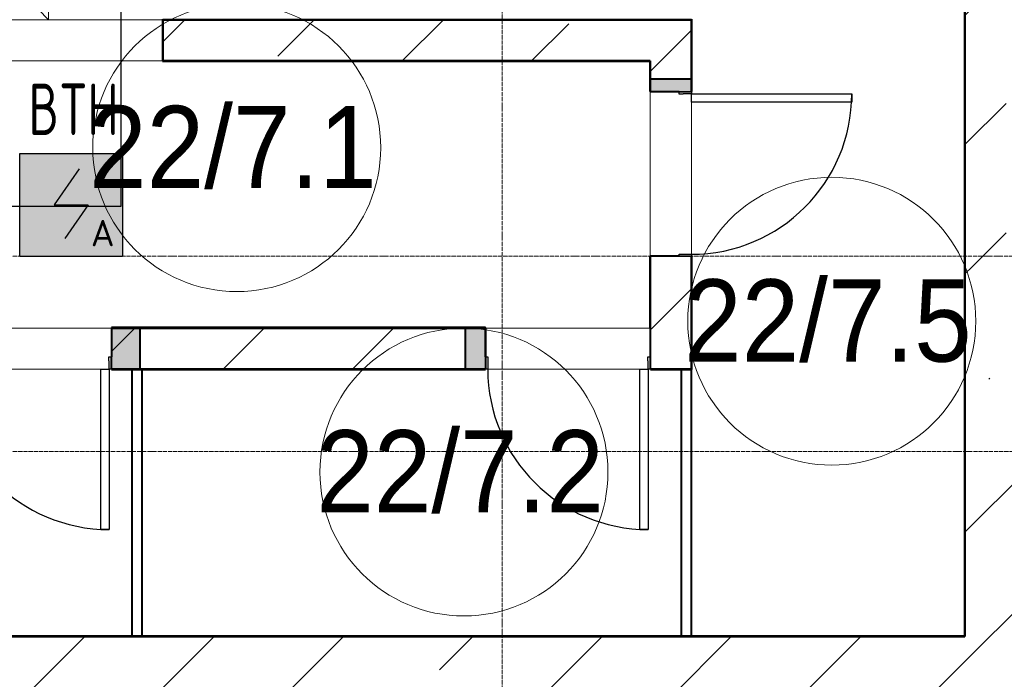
# Model space of a CAD drawing. Header units: millimetres. Extents: x -135639 to 224623, y -383017 to -59102.
# Tile 56 of 256: x 39449 to 44236, y -296124 to -292916. Entities that reach past the tile are written whole.
import ezdxf
from ezdxf.enums import TextEntityAlignment as Align

# ---------------------------------------------------------------- set-up
doc = ezdxf.new("R2010")
doc.units = ezdxf.units.MM
doc.linetypes.add('CONTINOUS', pattern=[0])
doc.linetypes.add('Линия сетки', pattern=[25, 20, -2.5, 0, -2.5])
for name, color, linetype, lineweight in [('A-010-A_ROOM', 7, 'Continuous', 20), ('A-200-M_WALL', 7, 'Continuous', 18), ('A-200-M_WALL_EXT', 7, 'Continuous', 18), ('A-200-M_WALL_INT', 7, 'Continuous', 18), ('A-200-M_WALL_PAT', 7, 'Continuous', 40), ('A-314-M_WINDOW', 7, 'Continuous', 18), ('A-325-M_DOOR', 7, 'Continuous', 18), ('A-325-M_DOOR__FRAME', 7, 'Continuous', 30), ('A-325-M_DOOR_OPENING', 7, 'Continuous', 18), ('A-325-M_DOOR_PANEL', 7, 'Continuous', 30), ('S-280-M_STRUCT_FRAME', 7, 'Continuous', 18), ('Z-030-M_GRID', 7, 'Continuous', 9), ('ПС', 7, 'Continuous', 40), ('СС-011-ПОЖ-СИГНАЛИЗАЦИЯ', 1, 'Continuous', 30)]:
    doc.layers.add(name, color=color, linetype=linetype, lineweight=lineweight)
doc.styles.add('1111', font='isocpeur.ttf')
doc.styles.add('Arial_2', font='arial.ttf', dxfattribs={"width": 0.9, "height": 400})
pattern_1 = [(45, (0, 0), (-628.618, 628.618), []), (45, (628.6, 0), (-628.618, 628.618), [1111.25, -222.25, 6.706, -215.544])]

# ---------------------------------------------------------------- blocks, each defined once
blk = doc.blocks.new('101_Дверь_Однопольная - _ПЧ_740х2100_Кладовая_Пр-3601929-B2_-11_400_')
at = {"layer": 'A-325-M_DOOR', "color": 253, "lineweight": 30, "true_color": 0xaaaaaa}
for p, q in [((-401, 100), (-400, 100)), ((-401, 40), (-401, 100)), ((-400, 100), (-400, 40)), ((400, 40), (400, 100)), ((400, 100), (401, 100)), ((401, 100), (401, 40)), ((-400, 40), (-401, 40)), ((401, 40), (400, 40))]:
    blk.add_line(p, q, dxfattribs=at)
at = {"layer": 'A-325-M_DOOR__FRAME', "color": 253, "true_color": 0xaaaaaa}
for p, q in [((-400, 100), (-390, 100)), ((-400, 40), (-400, 100)), ((-390, 100), (-390, 60)), ((390, 100), (400, 100)), ((390, 60), (390, 100)), ((400, 100), (400, 40)), ((-390, 60), (-389, 60)), ((-389, 60), (-389, 40)), ((389, 60), (390, 60)), ((389, 40), (389, 60)), ((-389, 40), (-400, 40)), ((400, 40), (389, 40))]:
    blk.add_line(p, q, dxfattribs=at)
at = {"layer": 'A-325-M_DOOR_PANEL', "color": 253, "true_color": 0xaaaaaa}
for p, q in [((-390, 880), (-350, 880)), ((-390, 100), (-390, 880)), ((-350, 880), (-350, 100)), ((-350, 100), (-390, 100))]:
    blk.add_line(p, q, dxfattribs=at)
blk.add_arc((-390, 100), 780, 0, 90, dxfattribs=at)
blk = doc.blocks.new('105_Приямок_C крышкой - 600х800-3682833-B2_-11_400_')
at = {"layer": 'S-280-M_STRUCT_FRAME', "lineweight": 9, "true_color": 0xd2d2d2}
h = blk.add_hatch(dxfattribs=at)
h.set_pattern_fill('FP_3', color=254, style=0, pattern_type=2)
h.set_pattern_definition([(180, (-42.23, -380), (5e-14, 400), [40, -360]), (180, (-122.23, -380), (5e-14, 400), [40, -360]), (180, (-202.23, -380), (5e-14, 400), [40, -360]), (180, (-282.23, -380), (5e-14, 400), [40, -360]), (180, (-362.23, -380), (5e-14, 400), [37.77, -362.23]), (270, (-100, -360), (400, 2e-14), [40, -360]), (270, (-180, -360), (400, 2e-14), [40, -360]), (270, (-260, -360), (400, 2e-14), [40, -360]), (270, (-340, -360), (400, 2e-14), [40, -360]), (270, (-20, -360), (400, 2e-14), [40, -360]), (180, (0, -340), (5e-14, 400), [40, -360]), (180, (-80, -340), (5e-14, 400), [40, -360]), (180, (-160, -340), (5e-14, 400), [40, -360]), (180, (-240, -340), (5e-14, 400), [40, -360]), (180, (-320, -340), (5e-14, 400), [40, -360]), (270, (-57.77, -320), (400, 2e-14), [40, -360]), (270, (-137.77, -320), (400, 2e-14), [40, -360]), (270, (-217.77, -320), (400, 2e-14), [40, -360]), (270, (-297.77, -320), (400, 2e-14), [40, -360]), (270, (-377.77, -320), (400, 2e-14), [40, -360]), (180, (-42.23, -300), (5e-14, 400), [40, -360]), (180, (-122.23, -300), (5e-14, 400), [40, -360]), (180, (-202.23, -300), (5e-14, 400), [40, -360]), (180, (-282.23, -300), (5e-14, 400), [40, -360]), (180, (-362.23, -300), (5e-14, 400), [37.77, -362.23]), (270, (-100, -280), (400, 2e-14), [40, -360]), (270, (-180, -280), (400, 2e-14), [40, -360]), (270, (-260, -280), (400, 2e-14), [40, -360]), (270, (-340, -280), (400, 2e-14), [40, -360]), (270, (-20, -280), (400, 2e-14), [40, -360]), (180, (0, -260), (5e-14, 400), [40, -360]), (180, (-80, -260), (5e-14, 400), [40, -360]), (180, (-160, -260), (5e-14, 400), [40, -360]), (180, (-240, -260), (5e-14, 400), [40, -360]), (180, (-320, -260), (5e-14, 400), [40, -360]), (270, (-57.77, -240), (400, 2e-14), [40, -360]), (270, (-137.77, -240), (400, 2e-14), [40, -360]), (270, (-217.77, -240), (400, 2e-14), [40, -360]), (270, (-297.77, -240), (400, 2e-14), [40, -360]), (270, (-377.77, -240), (400, 2e-14), [40, -360]), (180, (-42.23, -220), (5e-14, 400), [40, -360]), (180, (-122.23, -220), (5e-14, 400), [40, -360]), (180, (-202.23, -220), (5e-14, 400), [40, -360]), (180, (-282.23, -220), (5e-14, 400), [40, -360]), (180, (-362.23, -220), (5e-14, 400), [37.77, -362.23]), (270, (-100, -200), (400, 2e-14), [40, -360]), (270, (-180, -200), (400, 2e-14), [40, -360]), (270, (-260, -200), (400, 2e-14), [40, -360]), (270, (-340, -200), (400, 2e-14), [40, -360]), (270, (-20, -200), (400, 2e-14), [40, -360]), (180, (0, -180), (5e-14, 400), [40, -360]), (180, (-80, -180), (5e-14, 400), [40, -360]), (180, (-160, -180), (5e-14, 400), [40, -360]), (180, (-240, -180), (5e-14, 400), [40, -360]), (180, (-320, -180), (5e-14, 400), [40, -360]), (270, (-57.77, -160), (400, 2e-14), [40, -360]), (270, (-137.77, -160), (400, 2e-14), [40, -360]), (270, (-217.77, -160), (400, 2e-14), [40, -360]), (270, (-297.77, -160), (400, 2e-14), [40, -360]), (270, (-377.77, -160), (400, 2e-14), [40, -360]), (180, (-42.23, -140), (5e-14, 400), [40, -360]), (180, (-122.23, -140), (5e-14, 400), [40, -360]), (180, (-202.23, -140), (5e-14, 400), [40, -360]), (180, (-282.23, -140), (5e-14, 400), [40, -360]), (180, (-362.23, -140), (5e-14, 400), [37.77, -362.23]), (270, (-100, -120), (400, 2e-14), [40, -360]), (270, (-180, -120), (400, 2e-14), [40, -360]), (270, (-260, -120), (400, 2e-14), [40, -360]), (270, (-340, -120), (400, 2e-14), [40, -360]), (270, (-20, -120), (400, 2e-14), [40, -360]), (180, (0, -100), (5e-14, 400), [40, -360]), (180, (-80, -100), (5e-14, 400), [40, -360]), (180, (-160, -100), (5e-14, 400), [40, -360]), (180, (-240, -100), (5e-14, 400), [40, -360]), (180, (-320, -100), (5e-14, 400), [40, -360]), (270, (-57.77, -80), (400, 2e-14), [40, -360]), (270, (-137.77, -80), (400, 2e-14), [40, -360]), (270, (-217.77, -80), (400, 2e-14), [40, -360]), (270, (-297.77, -80), (400, 2e-14), [40, -360]), (270, (-377.77, -80), (400, 2e-14), [40, -360]), (180, (-42.23, -60), (5e-14, 400), [40, -360]), (180, (-122.23, -60), (5e-14, 400), [40, -360]), (180, (-202.23, -60), (5e-14, 400), [40, -360]), (180, (-282.23, -60), (5e-14, 400), [40, -360]), (180, (-362.23, -60), (5e-14, 400), [37.77, -362.23]), (270, (-100, -40), (400, 2e-14), [40, -360]), (270, (-180, -40), (400, 2e-14), [40, -360]), (270, (-260, -40), (400, 2e-14), [40, -360]), (270, (-340, -40), (400, 2e-14), [40, -360]), (270, (-20, -40), (400, 2e-14), [40, -360]), (180, (0, -20), (5e-14, 400), [40, -360]), (180, (-80, -20), (5e-14, 400), [40, -360]), (180, (-160, -20), (5e-14, 400), [40, -360]), (180, (-240, -20), (5e-14, 400), [40, -360]), (180, (-320, -20), (5e-14, 400), [40, -360]), (270, (-57.77, 0), (400, 2e-14), [40, -360]), (270, (-137.77, 0), (400, 2e-14), [40, -360]), (270, (-217.77, 0), (400, 2e-14), [40, -360]), (270, (-297.77, 0), (400, 2e-14), [40, -360]), (270, (-377.77, 0), (400, 2e-14), [40, -360])])
h.paths.add_polyline_path([(-372.5, 295), (-372.5, -295), (372.5, -295), (372.5, 295), (309, 295)])
at = {"layer": 'A-314-M_WINDOW', "color": 253, "true_color": 0xaaaaaa}
for p, q in [((372.5, 295), (-372.5, 295)), ((-372.5, 295), (-372.5, -295)), ((372.5, 295), (372.5, -295)), ((422.5, 300), (422.5, -345)), ((-422.5, -345), (-422.5, 200)), ((-372.5, -295), (372.5, -295)), ((422.5, -345), (-422.5, -345))]:
    blk.add_line(p, q, dxfattribs=at)
at = {"layer": 'S-280-M_STRUCT_FRAME', "color": 253, "true_color": 0xaaaaaa}
for p, q in [((-372.5, 295), (-377.5, 300)), ((372.5, 295), (377.5, 300)), ((-372.5, -295), (-422.5, -345)), ((372.5, -295), (422.5, -345))]:
    blk.add_line(p, q, dxfattribs=at)
at = {"layer": 'S-280-M_STRUCT_FRAME', "color": 253, "lineweight": 9, "true_color": 0xaaaaaa}
for p, q in [((372.5, 295), (-372.5, 295)), ((-372.5, 295), (-372.5, -295)), ((372.5, -295), (372.5, 295)), ((-372.5, -295), (372.5, -295))]:
    blk.add_line(p, q, dxfattribs=at)
blk = doc.blocks.new('135_SLK_GD_AR_rvt-1-B2_-11_400_')
at = {"layer": 'A-200-M_WALL_PAT', "lineweight": 18, "true_color": 0xcbcbcb}
for points in [[(51210, 68450), (51270, 68450), (51270, 68510), (51070, 68510), (51070, 68450)], [(48590, 67100), (48590, 67300), (48450, 67300), (48450, 67100)], [(50269, 67100), (50269, 67300), (50170, 67300), (50170, 67100)]]:
    blk.add_hatch(color=9, dxfattribs=at).paths.add_polyline_path(points)
at = {"layer": 'A-200-M_WALL', "color": 253, "lineweight": 40, "true_color": 0xaaaaaa}
for p, q in [((51270, 68510), (51070, 68510)), ((51070, 68510), (51070, 68450)), ((51070, 68450), (51070, 68510)), ((51270, 68450), (51270, 68510)), ((51270, 68510), (51270, 68450)), ((51070, 68450), (51210, 68450)), ((48590, 67300), (48450, 67300)), ((48450, 67300), (48450, 67160)), ((48590, 67100), (48590, 67300)), ((50170, 67300), (50170, 67100)), ((50269, 67300), (50170, 67300)), ((50170, 67300), (50269, 67300)), ((50269, 67160), (50269, 67300)), ((48450, 67100), (48590, 67100)), ((48590, 67100), (48450, 67100)), ((50170, 67100), (50269, 67100)), ((50269, 67100), (50170, 67100))]:
    blk.add_line(p, q, dxfattribs=at)
at = {"layer": 'A-200-M_WALL_INT', "color": 253, "lineweight": 40, "true_color": 0xaaaaaa}
for p, q in [((52598, 70398), (52598, 67450)), ((52600, 67450), (52600, 70400)), ((48698, 68802), (48698, 68600)), ((48700, 68600), (48700, 68800)), ((48700, 68800), (51270, 68800)), ((51270, 68800), (51270, 68510)), ((51272, 68800), (51272, 68802)), ((51272, 68450), (51272, 68800)), ((48698, 68600), (48698, 68598)), ((48698, 68598), (51068, 68598)), ((51070, 68600), (48700, 68600)), ((51068, 68598), (51068, 68450)), ((51070, 68598), (51070, 68600)), ((51070, 68510), (51070, 68598)), ((51068, 68450), (51070, 68450)), ((51270, 68450), (51272, 68450)), ((51070, 67648), (51068, 67648)), ((51068, 67648), (51068, 67300)), ((51070, 67300), (51070, 67648)), ((51270, 67648), (51270, 67100)), ((51272, 67648), (51270, 67648)), ((51272, 67098), (51272, 67648)), ((52598, 67450), (52598, 65802)), ((52600, 65802), (52600, 67450)), ((50269, 67302), (48450, 67302)), ((48450, 67302), (48450, 67300)), ((48450, 67300), (50170, 67300)), ((50269, 67300), (50269, 67302)), ((51068, 67300), (51070, 67300)), ((48450, 67100), (48450, 67098)), ((48450, 67098), (50269, 67098)), ((48550, 67100), (48550, 65800)), ((48600, 67100), (48550, 67100)), ((50170, 67100), (48590, 67100)), ((48600, 65800), (48600, 67100)), ((50269, 67098), (50269, 67100)), ((51270, 67100), (51071, 67100)), ((51071, 67100), (51071, 67098)), ((51071, 67098), (51270, 67098)), ((51220, 67100), (51220, 65800)), ((51270, 67100), (51220, 67100)), ((51270, 65800), (51270, 67100)), ((51270, 67098), (51272, 67098)), ((48448.4, 65802), (45982.4, 65802)), ((45983.5, 65800), (48448.4, 65800)), ((48571.6, 65802), (48448.4, 65802)), ((48448.4, 65800), (48571.6, 65800)), ((48550, 65800), (48600, 65800)), ((52598, 65802), (48571.6, 65802)), ((48571.6, 65800), (52600, 65800)), ((51220, 65800), (51270, 65800)), ((52600, 65800), (52600, 65802))]:
    blk.add_line(p, q, dxfattribs=at)
at = {"layer": 'A-314-M_WINDOW', "color": 253, "lineweight": 18, "true_color": 0xaaaaaa, "rotation": 90.00000000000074}
blk.add_blockref('105_Приямок_C крышкой - 600х800-3682833-B2_-11_400_', (47800, 69222.5), dxfattribs=at)
at = {"layer": 'A-325-M_DOOR', "color": 253, "lineweight": 18, "true_color": 0xaaaaaa}
for p, rotation in [((51170, 68049), 270), ((48049, 67200), 180), ((50670, 67200), 180)]:
    blk.add_blockref('101_Дверь_Однопольная - _ПЧ_740х2100_Кладовая_Пр-3601929-B2_-11_400_', p, dxfattribs=dict(at, rotation=rotation))
blk = doc.blocks.new('231_ADSK_Дверь_Проем - ADSK_Дверь_Проем-1496997-B2_-11_400_')
at = {"layer": 'A-325-M_DOOR_OPENING', "color": 253, "true_color": 0xaaaaaa}
for p, q in [((-550, 100), (550, 100)), ((-550, -100), (550, -100))]:
    blk.add_line(p, q, dxfattribs=at)
blk = doc.blocks.new('231_ADSK_Дверь_Проем - ADSK_Дверь_Проем-1872047-B2_-11_400_')
at = {"layer": 'A-325-M_DOOR_OPENING', "color": 253, "true_color": 0xaaaaaa}
for p, q in [((-349, 100), (391, 100)), ((-400, -100), (400, -100))]:
    blk.add_line(p, q, dxfattribs=at)
blk = doc.blocks.new('231_ADSK_Дверь_Проем - ADSK_Дверь_Проем-V311-B2_-11_400_')
at = {"layer": 'A-325-M_DOOR_OPENING', "color": 253, "true_color": 0xaaaaaa}
for p, q in [((-350, 100), (390, 100)), ((-400, -100), (400, -100))]:
    blk.add_line(p, q, dxfattribs=at)
blk = doc.blocks.new('135_SLK_K1-2-3_KR_rvt-1-B2_-11_400_')
at = {"layer": 'A-200-M_WALL_PAT', "lineweight": 9, "true_color": 0xaaaaaa}
h = blk.add_hatch(dxfattribs=at)
h.set_pattern_fill('FP_5', color=253, style=0, pattern_type=2)
h.set_pattern_definition(pattern_1)
h.paths.add_polyline_path([(52600, 67600), (52800, 67600), (52800, 74650), (52600, 74650), (52600, 70400)])
h.paths.add_polyline_path([(52716.3, 76480), (52800, 76480), (52800, 77200), (52600, 77200), (52600, 76480)])
h = blk.add_hatch(dxfattribs=at)
h.set_pattern_fill('FP_5', color=253, style=0, pattern_type=2)
h.set_pattern_definition(pattern_1)
h.paths.add_polyline_path([(51070, 68600), (51270, 68600), (51270, 68800), (48700, 68800), (48700, 68600), (49250, 68600)])
h.paths.add_polyline_path([(47600, 68600), (47600, 68800), (43637.7, 68800), (43837.7, 68600), (46476.9, 68600)])
h = blk.add_hatch(dxfattribs=at)
h.set_pattern_fill('FP_5', color=253, style=0, pattern_type=2)
h.set_pattern_definition(pattern_1)
h.paths.add_polyline_path([(51210, 67300), (51270, 67300), (51270, 67648), (51070, 67648), (51070, 67300)])
h.paths.add_polyline_path([(51210, 68450), (51270, 68450), (51270, 68600), (51070, 68600), (51070, 68450)])
h = blk.add_hatch(dxfattribs=at)
h.set_pattern_fill('FP_5', color=253, style=0, pattern_type=2)
h.set_pattern_definition(pattern_1)
h.paths.add_polyline_path([(57350, 67300), (57350, 67600), (54900, 67600), (54900, 67300)])
h.paths.add_polyline_path([(53270, 67300), (53270, 67600), (52600, 67600), (52600, 67300), (52900, 67300)])
h = blk.add_hatch(dxfattribs=at)
h.set_pattern_fill('FP_5', color=253, style=0, pattern_type=2)
h.set_pattern_definition(pattern_1)
h.paths.add_polyline_path([(45150.3, 67100), (47648, 67100), (47650, 67300), (44999.5, 67300), (45090.4, 67180.4)])
h.paths.add_polyline_path([(51071, 67100), (51270, 67100), (51270, 67300), (51070, 67300), (51071, 67101)])
h.paths.add_polyline_path([(50269, 67100), (50270, 67300), (48450, 67300), (48450, 67100), (49250, 67100)])
h = blk.add_hatch(dxfattribs=at)
h.set_pattern_fill('FP_5', color=253, style=0, pattern_type=2)
h.set_pattern_definition(pattern_1)
h.paths.add_polyline_path([(52900, 65500), (52900, 67300), (52600, 67300), (52600, 65500)])
h = blk.add_hatch(dxfattribs=at)
h.set_pattern_fill('FP_5', color=253, style=0, pattern_type=2)
h.set_pattern_definition(pattern_1)
h.paths.add_polyline_path([(52023.1, 65500), (52600, 65500), (52600, 65800), (45983.5, 65800), (46064.6, 65650.6), (46143.5, 65500), (49250, 65500)])
at = {"layer": 'A-200-M_WALL_EXT', "color": 253, "lineweight": 40, "true_color": 0xaaaaaa}
for p, q in [((52600, 70400), (52600, 67600)), ((51270, 68800), (48700, 68800)), ((48700, 68800), (48700, 68600)), ((51270, 68600), (51270, 68800)), ((48700, 68600), (51070, 68600)), ((51070, 68600), (51070, 68450)), ((51270, 68450), (51270, 68600)), ((51070, 68450), (51210, 68450)), ((51210, 67650), (51070, 67650)), ((51070, 67650), (51070, 67300)), ((51270, 67300), (51270, 67648)), ((52600, 67600), (52600, 67300)), ((50270, 67300), (48450, 67300)), ((48450, 67300), (48450, 67160)), ((50270, 67160), (50270, 67300)), ((51070, 67300), (51070, 67160)), ((51270, 67100), (51270, 67300)), ((52600, 67300), (52600, 65800)), ((48450, 67100), (50269, 67100)), ((51071, 67100), (51270, 67100)), ((52600, 65800), (45983.5, 65800))]:
    blk.add_line(p, q, dxfattribs=at)
at = {"layer": 'A-325-M_DOOR', "color": 253, "lineweight": 18, "true_color": 0xaaaaaa}
for name, p, rotation in [('231_ADSK_Дверь_Проем - ADSK_Дверь_Проем-1496997-B2_-11_400_', (48150, 68700), 180), ('231_ADSK_Дверь_Проем - ADSK_Дверь_Проем-1872047-B2_-11_400_', (51170, 68050), 270), ('231_ADSK_Дверь_Проем - ADSK_Дверь_Проем-1872047-B2_-11_400_', (48050, 67200), 180), ('231_ADSK_Дверь_Проем - ADSK_Дверь_Проем-V311-B2_-11_400_', (50670, 67200), 180)]:
    blk.add_blockref(name, p, dxfattribs=dict(at, rotation=rotation))
blk = doc.blocks.new('050_Марка_Помещение - Номер-620969-B2_-11_400_')
at = {"layer": 'A-010-A_ROOM', "color": 253, "true_color": 0xaaaaaa}
blk.add_circle((0, 0), 3.5, dxfattribs=at)
blk = doc.blocks.new('-2 этаж')
at = {"layer": 'Z-030-M_GRID', "color": 253, "linetype": 'Линия сетки', "true_color": 0xaaaaaa}
for p, q in [((309442.3, -369625.3), (309442.3, -260674.3)), ((412503.2, -282277.3), (255410, -282277.3)), ((415039.8, -283227.3), (255410.1, -283227.3))]:
    blk.add_line(p, q, dxfattribs=at)
at = {"lineweight": 5}
for name in ['135_SLK_GD_AR_rvt-1-B2_-11_400_', '135_SLK_K1-2-3_KR_rvt-1-B2_-11_400_']:
    blk.add_blockref(name, (259092.3, -349927.3), dxfattribs=at)
at = {"layer": 'A-010-A_ROOM', "color": 253, "true_color": 0xaaaaaa, "xscale": 199.9999999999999, "yscale": 199.9999999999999, "zscale": 199.9999999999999}
for p in [(308152, -281749.8), (311045, -282593.8), (309256.7, -283327.5)]:
    blk.add_blockref('050_Марка_Помещение - Номер-620969-B2_-11_400_', p, dxfattribs=at)
at = {"layer": 'A-010-A_ROOM', "color": 253, "lineweight": 9, "true_color": 0xaaaaaa, "char_height": 400, "width": 1731.645, "attachment_point": 1, "style": 'Arial_2'}
for s, insert in [('22/7.1', (307434.2, -281546.4)), ('22/7.5', (310327.2, -282390.4)), ('22/7.2', (308538.9, -283124.1))]:
    blk.add_mtext(s, dxfattribs=dict(at, insert=insert))
blk = doc.blocks.new('*U4706')
at = {"lineweight": 35, "true_color": 0xffffff}
h = blk.add_hatch(color=7, dxfattribs=at)
h.dxf.hatch_style = 1
h.paths.add_polyline_path([(0, 499.6), (0, 0), (499.6, 0), (499.6, 499.6)])
at = {"color": 1, "linetype": 'ByBlock', "lineweight": -2}
for p, q in [((289.5, 426.3), (166.9, 249.8)), ((166.9, 249.8), (332.7, 249.8)), ((332.7, 249.8), (219.3, 86.3))]:
    blk.add_line(p, q, dxfattribs=at)
at = {"color": 1, "linetype": 'ByBlock', "lineweight": -2, "ltscale": 0.1}
blk.add_lwpolyline([(0, 499.6), (499.6, 499.6), (499.6, 0), (0, 0)], close=True, dxfattribs=at)
at = {"color": 1, "linetype": 'ByBlock', "lineweight": -2, "ltscale": 1000, "style": '1111'}
blk.add_text('A', height=128.1, dxfattribs=at).set_placement((403.4, 49.2), align=Align.CENTER)
at = {"color": 0, "linetype": 'ByBlock', "lineweight": -2, "style": '1111'}
blk.add_attdef('INDEX', (-63.3, -234.7), '', height=125, dxfattribs=at)
at = {"color": 0, "linetype": 'ByBlock', "lineweight": -2, "style": '1111', "flags": 1}
for tag, p in [('NAME_DEVICE', (-64.1, -421.2)), ('NUM_POM', (-81.6, -847))]:
    blk.add_attdef(tag, p, '', height=125, dxfattribs=at)
at = {"color": 0, "linetype": 'ByBlock', "lineweight": -2, "style": '1111', "width": 0.7}
blk.add_attdef('NUM_DEVICE', (-64.1, -629.5), '', height=125, dxfattribs=at)

msp = doc.modelspace()

# ---------------------------------------------------------------- linework, layer by layer
at = {"layer": 'СС-011-ПОЖ-СИГНАЛИЗАЦИЯ', "lineweight": 30}
msp.add_lwpolyline([(39802.8, -283995.8), (39802.8, -285689), (39207.8, -285689), (39207.8, -287855.6), (39940, -287855.6), (39940, -291594.2), (39940, -293823.9), (37148, -293823.9), (37148, -289284.2), (35695.8, -289284.2), (35695.8, -288076.6), (35114.1, -288076.6), (35114.1, -283799.3)], dxfattribs=at)

# ---------------------------------------------------------------- block references
at = {"color": 0}
msp.add_blockref('-2 этаж', (-267647.8, -11788.6), dxfattribs=at)
at = {"layer": 'ПС', "color": 7, "linetype": 'CONTINOUS', "lineweight": 30, "ltscale": 100}
ref = msp.add_blockref('*U4706', (39448.8, -294067.2), dxfattribs=dict(at, xscale=1.000736, yscale=1.000736, zscale=1.000736))
ref.add_attrib('NUM_DEVICE', 'BTH', dxfattribs={"layer": '0', "color": 0, "linetype": 'ByBlock', "lineweight": -2, "ltscale": 100, "height": 250.18, "style": '1111', "width": 0.7}).set_placement((39710.6, -293476.6), align=Align.CENTER)

doc.saveas('drawing.dxf')
